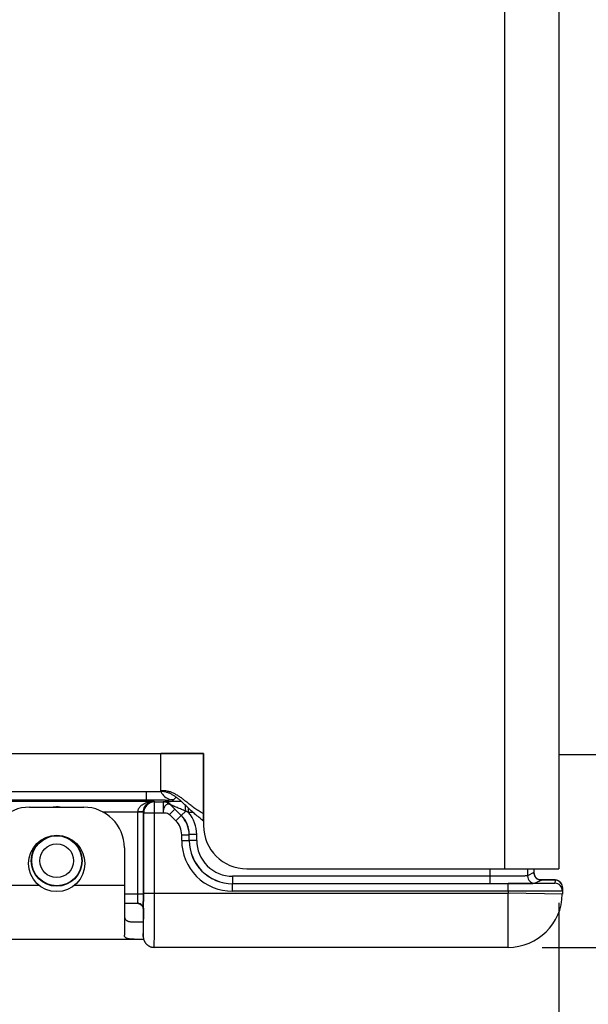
# Model space of a CAD drawing. Header units: inches. Extents: x 0.2 to 16.8, y 0.2 to 10.8.
# Tile 4 of 17: x 5.4 to 6.4, y 4.4 to 6.2. Entities that reach past the tile are written whole.
import ezdxf

# ---------------------------------------------------------------- set-up
doc = ezdxf.new("R2010")
doc.units = ezdxf.units.IN
doc.header["$LTSCALE"] = 0.935
doc.header["$MEASUREMENT"] = 0
doc.layers.get('0').update_dxf_attribs({"linetype": 'CONTINUOUS'})
for name, color, linetype in [('02___PRT_ALL_AXES', 7, 'CONTINUOUS'), ('06___PRT_ALL_SURFS', 7, 'CONTINUOUS'), ('DIMENSIONS', 7, 'CONTINUOUS'), ('FEATURES', 7, 'CONTINUOUS')]:
    doc.layers.add(name, color=color, linetype=linetype)
doc.styles.get("Standard").update_dxf_attribs({"font": 'txt', "width": 0.8})
doc.dimstyles.new('DIMSTYLE_1', dxfattribs={"dimtxt": 0.125, "dimasz": 0.18, "dimexe": 0.125, "dimexo": 0.0625, "dimgap": 0.0625, "dimtad": 0, "dimtih": 1, "dimtoh": 1, "dimzin": 4, "dimdsep": 46, "dimtxsty": 'STANDARD', "dimblk": '_FILLED', "dimblk1": '_FILLED', "dimblk2": '_FILLED', "dimcen": 0.09, "dimadec": 0, "dimazin": 0, "dimtp": 0.001, "dimtm": 0.001, "dimtfac": 1, "dimtofl": 0, "dimtmove": 0, "dimatfit": 3, "dimldrblk": '_FILLED', "dimfxl": 1, "dimtolj": 1, "dimtzin": 4, "dimarcsym": 0})

# ---------------------------------------------------------------- blocks, each defined once
blk = doc.blocks.new('_FILLED')
at = {"color": 0, "linetype": 'BYBLOCK'}
blk.add_solid([(0, 0), (-1, 0.174), (-1, -0.174)], dxfattribs=at)
blk = doc.blocks.new('*D0')
at = {"layer": 'DIMENSIONS', "color": 2, "linetype": 'CONTINUOUS'}
for p, q in [((6.3574, 7.9448), (8.245, 7.9448)), ((8.12, 7.9448), (8.12, 6.3353)), ((8.12, 4.4758), (8.12, 6.0853)), ((6.3574, 4.4758), (8.245, 4.4758))]:
    blk.add_line(p, q, dxfattribs=at)
at = {"layer": 'DIMENSIONS', "color": 2, "linetype": 'CONTINUOUS', "xscale": 0.18, "yscale": 0.18, "zscale": 0.18}
for p, rotation in [((8.12, 7.9448), 90), ((8.12, 4.4758), 270)]:
    blk.add_blockref('_FILLED', p, dxfattribs=dict(at, rotation=rotation))
at = {"layer": 'DIMENSIONS', "color": 2, "linetype": 'CONTINUOUS', "insert": (8.12, 6.2728), "char_height": 0.125, "width": 1.125, "attachment_point": 2, "line_spacing_factor": 0.9}
blk.add_mtext('3.47{\\Ftxt.shx;\\W1.000000;\\H0.125000; }[88.1]', dxfattribs=at)
blk = doc.blocks.new('*D1')
at = {"layer": 'DIMENSIONS', "color": 2, "linetype": 'CONTINUOUS'}
for p, q in [((5.26, 4.5659), (5.26, 3.6008)), ((6.3882, 4.5583), (6.3882, 3.6008)), ((5.8241, 3.7258), (4.7218, 3.7258)), ((5.26, 3.7258), (5.8241, 3.7258)), ((6.3882, 3.7258), (5.8241, 3.7258))]:
    blk.add_line(p, q, dxfattribs=at)
at = {"layer": 'DIMENSIONS', "color": 2, "linetype": 'CONTINUOUS', "xscale": 0.18, "yscale": 0.18, "zscale": 0.18, "rotation": 180}
blk.add_blockref('_FILLED', (5.26, 3.7258), dxfattribs=at)
at = {"layer": 'DIMENSIONS', "color": 2, "linetype": 'CONTINUOUS', "xscale": 0.18, "yscale": 0.18, "zscale": 0.18}
blk.add_blockref('_FILLED', (6.3882, 3.7258), dxfattribs=at)
at = {"layer": 'DIMENSIONS', "color": 2, "linetype": 'CONTINUOUS', "insert": (4.6593, 3.7883), "char_height": 0.125, "width": 1.125, "attachment_point": 3, "line_spacing_factor": 0.9}
blk.add_mtext('1.13{\\Ftxt.shx;\\W1.000000;\\H0.125000; }[28.7]', dxfattribs=at)

msp = doc.modelspace()

# ---------------------------------------------------------------- linework, layer by layer
at = {"color": 3, "linetype": 'CONTINUOUS'}
for p, q in [((6.2882, 7.7998), (6.2882, 4.6208)), ((6.3882, 7.7998), (6.3882, 4.6208)), ((3.7582, 4.8338), (5.7322, 4.8338)), ((5.6532, 4.7638), (5.6532, 4.8338)), ((5.7322, 4.8338), (5.7322, 4.7008)), ((3.758, 4.7638), (5.6532, 4.7638)), ((5.8122, 4.6208), (6.3882, 4.6208))]:
    msp.add_line(p, q, dxfattribs=at)
at = {"color": 7, "linetype": 'CONTINUOUS'}
for p, q in [((6.3882, 4.8318), (6.4905, 4.8318)), ((5.6266, 4.7638), (5.6266, 4.7475)), ((5.6766, 4.7484), (5.6815, 4.7533)), ((5.6266, 4.7475), (3.7439, 4.7475)), ((5.3014, 4.7461), (5.641, 4.7461)), ((5.6615, 4.7478), (5.6266, 4.7475)), ((5.641, 4.7461), (5.6418, 4.7445)), ((5.6418, 4.7445), (5.6578, 4.7445)), ((5.6418, 4.5758), (5.6418, 4.7445)), ((5.6615, 4.7442), (5.6578, 4.7445)), ((5.6578, 4.7445), (5.6578, 4.7245)), ((5.6578, 4.7445), (5.6578, 4.7445)), ((5.6793, 4.7312), (5.6695, 4.7214)), ((5.6719, 4.7387), (5.6718, 4.7388)), ((5.672, 4.7387), (5.6719, 4.7387)), ((5.6719, 4.7387), (5.6793, 4.7312)), ((5.6913, 4.7193), (5.672, 4.7387)), ((5.6912, 4.7193), (5.6793, 4.7312)), ((5.7047, 4.7251), (5.7047, 4.7328)), ((5.5459, 4.7261), (5.6113, 4.7261)), ((5.6213, 4.7259), (5.6113, 4.7261)), ((5.6213, 4.7256), (5.6113, 4.7256)), ((5.6113, 4.5738), (5.6113, 4.7256)), ((5.6213, 4.7256), (5.6218, 4.7245)), ((5.6213, 4.5738), (5.6213, 4.7256)), ((5.6218, 4.7245), (5.6578, 4.7245)), ((5.6218, 4.5758), (5.6218, 4.7245)), ((5.6814, 4.7095), (5.6695, 4.7214)), ((5.6814, 4.7095), (5.6912, 4.7193)), ((5.6913, 4.7193), (5.6912, 4.7193)), ((5.6995, 4.7275), (5.6913, 4.7193)), ((5.7132, 4.7251), (5.7047, 4.7251)), ((5.6921, 4.6839), (5.7058, 4.6839)), ((5.6921, 4.6733), (5.6921, 4.6839)), ((5.706, 4.684), (5.7058, 4.6839)), ((5.7058, 4.6733), (5.7058, 4.6839)), ((5.7197, 4.684), (5.706, 4.684)), ((5.706, 4.6734), (5.706, 4.684)), ((5.7197, 4.6734), (5.7197, 4.684)), ((5.6921, 4.6733), (5.7058, 4.6733)), ((5.7058, 4.6733), (5.706, 4.6734)), ((5.7197, 4.6734), (5.706, 4.6734)), ((6.2608, 4.6208), (6.2608, 4.5934)), ((6.3308, 4.6208), (6.3308, 4.6079)), ((6.3425, 4.6208), (6.3425, 4.6138)), ((6.2608, 4.6072), (5.786, 4.6072)), ((5.786, 4.6072), (5.786, 4.5934)), ((6.3425, 4.6138), (6.3308, 4.6079)), ((6.3425, 4.6138), (6.3425, 4.6138)), ((6.295, 4.5934), (5.7858, 4.5934)), ((5.7858, 4.5796), (5.7858, 4.5934)), ((6.295, 4.5796), (6.295, 4.5934)), ((6.3032, 4.5934), (6.295, 4.5934)), ((6.3068, 4.5935), (6.2951, 4.5935)), ((6.3563, 4.6), (6.3446, 4.5941)), ((6.3654, 4.6007), (6.3519, 4.6008)), ((6.352, 4.6008), (6.3547, 4.6008)), ((6.3545, 4.6002), (6.3563, 4.6)), ((6.3547, 4.6008), (6.356, 4.6007)), ((6.3721, 4.6006), (6.3654, 4.6007)), ((6.3754, 4.6005), (6.3721, 4.6006)), ((6.378, 4.6004), (6.3754, 4.6005)), ((6.3814, 4.6002), (6.3812, 4.5941)), ((6.3951, 4.5862), (6.3949, 4.574)), ((5.6213, 4.5738), (5.5862, 4.5738)), ((5.6111, 4.5572), (5.6113, 4.5738)), ((5.6211, 4.5475), (5.6213, 4.5738)), ((5.6218, 4.5758), (6.2949, 4.5758)), ((6.295, 4.5796), (5.7858, 4.5796)), ((6.295, 4.5796), (6.2949, 4.5758)), ((6.3949, 4.574), (6.2949, 4.5758)), ((6.2949, 4.4758), (6.2949, 4.5758)), ((5.6115, 4.5568), (5.5862, 4.5568)), ((5.6208, 4.5496), (5.6211, 4.5474)), ((5.6218, 4.5474), (5.6218, 4.5479)), ((5.6211, 4.5475), (5.6211, 4.4967)), ((5.6211, 4.5474), (5.6211, 4.5475)), ((5.6215, 4.5078), (5.6218, 4.5474)), ((5.6211, 4.4958), (5.6215, 4.5078)), ((5.6211, 4.5058), (5.6211, 4.5058)), ((5.6211, 4.5058), (5.6211, 4.4962)), ((5.6211, 4.4962), (5.6211, 4.4958)), ((5.6392, 4.4759), (5.6411, 4.4758)), ((6.2949, 4.4758), (5.6411, 4.4758))]:
    msp.add_line(p, q, dxfattribs=at)
for points in [[(6.3528, 4.6005), (6.3508, 4.6012), (6.3485, 4.6024), (6.3463, 4.6043), (6.3445, 4.6067), (6.3432, 4.6095), (6.3425, 4.6128), (6.3425, 4.6138)], [(6.3546, 4.6001), (6.3547, 4.6001), (6.3546, 4.6001), (6.3541, 4.6002), (6.3528, 4.6005)], [(6.3872, 4.5989), (6.3845, 4.5999), (6.383, 4.6001), (6.3822, 4.6002), (6.3815, 4.6003), (6.3808, 4.6003), (6.38, 4.6004), (6.3791, 4.6004), (6.378, 4.6004)], [(6.3951, 4.5862), (6.3947, 4.5898), (6.3929, 4.5939), (6.3903, 4.597), (6.3872, 4.5989)], [(5.6115, 4.5568), (5.6137, 4.5565), (5.6167, 4.5552), (5.6194, 4.5527), (5.6208, 4.5496)], [(5.6211, 4.4967), (5.6211, 4.4957), (5.6211, 4.4946), (5.6213, 4.4935), (5.6214, 4.4922), (5.6217, 4.491), (5.6221, 4.4897), (5.6225, 4.4884)], [(5.6225, 4.4884), (5.6231, 4.4871), (5.6238, 4.4858), (5.6245, 4.4846), (5.6254, 4.4834), (5.6264, 4.4823), (5.6274, 4.4812), (5.6286, 4.4802), (5.6298, 4.4793), (5.6312, 4.4784), (5.6326, 4.4777), (5.6342, 4.477), (5.6358, 4.4765), (5.6375, 4.4761), (5.6393, 4.4759)]]:
    msp.add_lwpolyline(points, dxfattribs=at)
for radius in [0.047, 0.0462, 0.0312]:
    msp.add_circle((5.4612, 4.6358), radius, dxfattribs=at)
for centre, radius, start, end in [((5.6767, 4.7734), 0.0251, 203.1697, 215.9905), ((5.6766, 4.7734), 0.025, 216.0025, 269.9802), ((5.6502, 5.4474), 0.6997, 270.924, 271.4767), ((5.4612, 4.6782), 0.057, 83.8513, 96.5501), ((5.6418, 4.7245), 0.02, 90.01, 179.983), ((5.6578, 4.7244), 0.0201, 76.0183, 89.9551), ((5.6578, 4.7245), 0.02, 45.7053, 79.3361), ((5.6413, 4.7256), 0.03, 179.0082, 180.0006), ((5.6558, 4.6839), 0.05, 0.0019, 44.9981), ((5.656, 4.684), 0.05, 359.9976, 45.0024), ((5.076, 3.3198), 1.5395, 65.8972, 66.1104), ((5.656, 4.684), 0.0638, 0.0001, 40.1891), ((5.6558, 4.6839), 0.0362, 0.0025, 44.9975), ((5.7858, 4.6733), 0.0938, 180.0018, 270.0052), ((5.7858, 4.6733), 0.08, 180.0009, 270.0085), ((5.786, 4.6734), 0.08, 180.0029, 270.0017), ((5.786, 4.6734), 0.0662, 180.0023, 270.0048), ((6.3446, 4.6079), 0.0138, 180.007, 269.986), ((6.3561, 4.6137), 0.0136, 200.7172, 204.9499), ((6.3564, 4.6138), 0.0139, 205.0226, 224.1509), ((6.3562, 4.6137), 0.0137, 224.215, 226.8166), ((6.3562, 4.6136), 0.0136, 246.8537, 248.7874), ((6.3812, 4.5803), 0.0138, 359.0011, 90.001), ((6.3814, 4.5866), 0.0136, 66.6558, 68.4277), ((6.3814, 4.5865), 0.0137, 40.7729, 46.5783), ((6.3813, 4.5864), 0.0139, 26.0729, 40.7488), ((6.3815, 4.5865), 0.0137, 18.5434, 26.0324), ((-2.8917, 4.5752), 8.5135, 359.81626, 0.00386), ((6.2949, 4.5758), 0.1, 270, 359), ((5.6111, 4.5471), 0.0101, 80.0032, 89.8308), ((5.6412, 4.4958), 0.0201, 180.0564, 197.9164), ((5.6412, 4.4958), 0.0201, 198.0219, 215.7184), ((5.6412, 4.4959), 0.0201, 215.8279, 233.6696), ((5.6412, 4.4959), 0.0201, 233.7799, 251.6298), ((5.6411, 4.4959), 0.0201, 251.7401, 269.9402)]:
    msp.add_arc(centre, radius, start, end, dxfattribs=at)
at = {"color": 3, "linetype": 'CONTINUOUS'}
for centre, radius, start, end in [((5.4943, 4.5256), 0.2952, 47.2843, 47.5127), ((5.3845, 4.4074), 0.4564, 46.6128, 47.2287), ((5.3646, 4.3179), 0.5432, 51.8919, 52.1309), ((4.9347, 3.7705), 1.2393, 51.7154, 51.8689), ((5.8158, 4.832), 0.1481, 232.6765, 235.6292), ((5.8122, 4.7008), 0.08, 180, 270)]:
    msp.add_arc(centre, radius, start, end, dxfattribs=at)
for points, knots in [([(5.6981, 4.7467), (5.6963, 4.7481), (5.6928, 4.7508), (5.6875, 4.7545), (5.6821, 4.7579), (5.6767, 4.7607), (5.6712, 4.763), (5.6654, 4.7644), (5.6594, 4.7651), (5.6553, 4.7649), (5.6532, 4.7647)], [0, 0, 0, 0, 0.13582, 0.266818, 0.393143, 0.51538, 0.634743, 0.753246, 0.873774, 1, 1, 1, 1]), ([(5.6936, 4.7433), (5.6921, 4.7447), (5.689, 4.7475), (5.6842, 4.7514), (5.6795, 4.7549), (5.6746, 4.7579), (5.6696, 4.7605), (5.6644, 4.7623), (5.6589, 4.7635), (5.6551, 4.7638), (5.6532, 4.7638)], [0, 0, 0, 0, 0.13681, 0.26877, 0.396043, 0.519152, 0.639123, 0.757597, 0.8769, 1, 1, 1, 1]), ([(5.726, 4.7143), (5.7234, 4.7162), (5.7184, 4.7203), (5.7113, 4.7266), (5.7046, 4.7329), (5.7002, 4.7371), (5.6981, 4.7391)], [0, 0, 0, 0, 0.26237, 0.516713, 0.762799, 1, 1, 1, 1]), ([(5.7322, 4.7223), (5.7294, 4.7238), (5.7241, 4.7271), (5.7165, 4.7324), (5.7093, 4.7378), (5.7047, 4.7415), (5.7025, 4.7433)], [0, 0, 0, 0, 0.262572, 0.516613, 0.762504, 1, 1, 1, 1])]:
    msp.add_open_spline(points, degree=3, knots=knots, dxfattribs=at)
at = {"color": 7, "linetype": 'CONTINUOUS'}
for points, knots in [([(5.6766, 4.7484), (5.6766, 4.7483), (5.6763, 4.7483), (5.6759, 4.7482), (5.6752, 4.7482), (5.6743, 4.7481), (5.6731, 4.7481), (5.671, 4.748), (5.6694, 4.748), (5.6682, 4.7479)], [0, 0, 0, 0, 0.02366, 0.076732, 0.15946, 0.271513, 0.412338, 0.581311, 1, 1, 1, 1]), ([(5.6113, 4.7261), (5.6113, 4.7279), (5.6122, 4.7315), (5.6151, 4.7359), (5.6188, 4.7393), (5.6243, 4.7427), (5.6318, 4.7453), (5.638, 4.7461), (5.641, 4.7461)], [0, 0, 0, 0, 0.13989, 0.273569, 0.401252, 0.524809, 0.764492, 1, 1, 1, 1]), ([(5.6213, 4.7256), (5.6213, 4.7274), (5.6218, 4.7309), (5.6241, 4.7366), (5.6284, 4.7417), (5.6346, 4.7452), (5.639, 4.746), (5.641, 4.7461)], [0, 0, 0, 0, 0.174317, 0.33001, 0.585747, 0.801233, 1, 1, 1, 1]), ([(5.6914, 4.7451), (5.6894, 4.7451), (5.6854, 4.7451), (5.6797, 4.745), (5.6742, 4.745), (5.6699, 4.7449), (5.6667, 4.7449), (5.6646, 4.7448), (5.6627, 4.7448), (5.6611, 4.7448), (5.6598, 4.7447), (5.6589, 4.7447), (5.6583, 4.7446), (5.6581, 4.7446), (5.6579, 4.7446), (5.6578, 4.7446), (5.6578, 4.7445)], [0, 0, 0, 0, 0.179256, 0.352346, 0.516369, 0.667243, 0.736018, 0.799216, 0.855799, 0.904612, 0.944499, 0.974308, 0.98509, 0.992999, 0.997969, 1, 1, 1, 1]), ([(5.6611, 4.7365), (5.66, 4.7348), (5.6584, 4.7309), (5.6578, 4.7267), (5.6578, 4.7245)], [0, 0, 0, 0, 0.471809, 1, 1, 1, 1]), ([(5.6683, 4.7406), (5.6676, 4.7407), (5.6663, 4.7407), (5.6643, 4.7399), (5.6625, 4.7384), (5.6615, 4.7372), (5.6611, 4.7365)], [0, 0, 0, 0, 0.226305, 0.456147, 0.712099, 1, 1, 1, 1]), ([(5.6719, 4.7387), (5.6715, 4.7391), (5.6703, 4.7399), (5.669, 4.7405), (5.6683, 4.7406)], [0, 0, 0, 0, 0.477189, 1, 1, 1, 1]), ([(5.6995, 4.7275), (5.6981, 4.728), (5.6955, 4.7291), (5.6915, 4.7308), (5.6876, 4.7324), (5.6838, 4.734), (5.6806, 4.7353), (5.6782, 4.7363), (5.6765, 4.737), (5.6751, 4.7375), (5.6741, 4.7379), (5.6734, 4.7382), (5.6729, 4.7384), (5.6724, 4.7386), (5.6722, 4.7386), (5.672, 4.7387), (5.672, 4.7387)], [0, 0, 0, 0, 0.145206, 0.289594, 0.432556, 0.573199, 0.709816, 0.775531, 0.838514, 0.897016, 0.923834, 0.94826, 0.969224, 0.985633, 0.996308, 1, 1, 1, 1]), ([(5.6995, 4.7275), (5.6994, 4.7285), (5.6993, 4.7322), (5.6991, 4.7359), (5.6988, 4.7386)], [0, 0, 0, 0, 0.272538, 1, 1, 1, 1]), ([(5.6578, 4.7245), (5.6589, 4.7245), (5.6615, 4.7244), (5.6656, 4.7239), (5.6685, 4.7225), (5.6695, 4.7214)], [0, 0, 0, 0, 0.257589, 0.640006, 1, 1, 1, 1]), ([(6.3308, 4.6079), (6.3307, 4.6079), (6.3306, 4.6079), (6.3303, 4.6078), (6.3298, 4.6078), (6.3289, 4.6078), (6.3273, 4.6077), (6.3249, 4.6076), (6.3219, 4.6076), (6.3184, 4.6075), (6.3143, 4.6075), (6.3079, 4.6074), (6.2988, 4.6073), (6.287, 4.6072), (6.2741, 4.6072), (6.2653, 4.6072), (6.2608, 4.6072)], [0, 0, 0, 0, 0.002086, 0.006486, 0.013217, 0.022265, 0.047238, 0.081178, 0.123773, 0.174623, 0.233249, 0.299101, 0.449929, 0.621424, 0.807114, 1, 1, 1, 1]), ([(6.3812, 4.5941), (6.3812, 4.5941), (6.3811, 4.5941), (6.3808, 4.594), (6.3804, 4.594), (6.3797, 4.594), (6.3789, 4.5939), (6.3775, 4.5939), (6.3752, 4.5938), (6.372, 4.5938), (6.3682, 4.5937), (6.3637, 4.5936), (6.3586, 4.5936), (6.353, 4.5935), (6.3446, 4.5935), (6.3332, 4.5934), (6.3185, 4.5934), (6.3084, 4.5934), (6.3032, 4.5934)], [0, 0, 0, 0, 0.001262, 0.004816, 0.010697, 0.018897, 0.029404, 0.042197, 0.074523, 0.115608, 0.165103, 0.222585, 0.28757, 0.359502, 0.437767, 0.610587, 0.800149, 1, 1, 1, 1]), ([(6.3446, 4.5941), (6.3445, 4.5941), (6.3442, 4.5941), (6.3437, 4.594), (6.3428, 4.594), (6.3411, 4.5939), (6.3382, 4.5939), (6.3338, 4.5938), (6.3284, 4.5937), (6.322, 4.5936), (6.3146, 4.5936), (6.3095, 4.5936), (6.3068, 4.5935)], [0, 0, 0, 0, 0.006542, 0.021178, 0.0439, 0.074632, 0.159671, 0.275063, 0.419111, 0.589688, 0.784277, 1, 1, 1, 1]), ([(6.356, 4.6007), (6.3579, 4.6007), (6.3615, 4.6007), (6.3665, 4.6006), (6.3709, 4.6006), (6.3745, 4.6005), (6.3771, 4.6005), (6.3787, 4.6004), (6.3796, 4.6004), (6.3803, 4.6003), (6.3809, 4.6003), (6.3811, 4.6002), (6.3814, 4.6003), (6.3814, 4.6002)], [0, 0, 0, 0, 0.224939, 0.42448, 0.59669, 0.739897, 0.852732, 0.897409, 0.934114, 0.962757, 0.983285, 0.995664, 1, 1, 1, 1]), ([(5.6411, 4.4758), (5.6412, 4.4758), (5.6411, 4.476), (5.6412, 4.4763), (5.6412, 4.477), (5.6413, 4.4778), (5.6413, 4.4789), (5.6413, 4.4807), (5.6414, 4.4837), (5.6415, 4.4879), (5.6415, 4.4929), (5.6416, 4.4987), (5.6416, 4.5053), (5.6417, 4.5125), (5.6417, 4.5234), (5.6418, 4.538), (5.6418, 4.5565), (5.6418, 4.5693), (5.6418, 4.5758)], [0, 0, 0, 0, 0.001251, 0.004872, 0.010881, 0.019271, 0.030021, 0.043105, 0.076156, 0.11811, 0.168562, 0.227036, 0.292953, 0.365694, 0.444539, 0.617463, 0.805026, 1, 1, 1, 1]), ([(6.395, 4.5801), (6.395, 4.58), (6.3948, 4.5801), (6.3945, 4.58), (6.3938, 4.58), (6.393, 4.5799), (6.3919, 4.5799), (6.3901, 4.5799), (6.3871, 4.5798), (6.3829, 4.5798), (6.3779, 4.5797), (6.3721, 4.5797), (6.3655, 4.5796), (6.3582, 4.5796), (6.3474, 4.5796), (6.3328, 4.5795), (6.3143, 4.5795), (6.3015, 4.5796), (6.295, 4.5796)], [0, 0, 0, 0, 0.001264, 0.004896, 0.010917, 0.019316, 0.030076, 0.043172, 0.07624, 0.118203, 0.168663, 0.227131, 0.293042, 0.365764, 0.444592, 0.617471, 0.805016, 1, 1, 1, 1]), ([(5.6115, 4.5568), (5.6114, 4.5568), (5.6111, 4.5568), (5.6111, 4.5571), (5.6111, 4.5572)], [0, 0, 0, 0, 0.499881, 1, 1, 1, 1]), ([(5.6203, 4.5513), (5.6197, 4.5528), (5.6176, 4.5555), (5.6144, 4.5568), (5.6128, 4.5571)], [0, 0, 0, 0, 0.496659, 1, 1, 1, 1])]:
    msp.add_open_spline(points, degree=3, knots=knots, dxfattribs=at)
for points in [[(5.672, 4.7387), (5.6694, 4.7412), (5.6661, 4.7431), (5.6627, 4.744)], [(6.3425, 4.6138), (6.3425, 4.6121), (6.3428, 4.6104), (6.3434, 4.6089)], [(6.3468, 4.6037), (6.348, 4.6026), (6.3494, 4.6017), (6.3508, 4.6011)], [(6.3513, 4.6009), (6.3528, 4.6003), (6.3546, 4.6), (6.3563, 4.6)], [(6.3864, 4.5992), (6.3848, 4.5999), (6.3831, 4.6002), (6.3814, 4.6002)], [(6.3908, 4.5964), (6.3897, 4.5975), (6.3883, 4.5985), (6.3868, 4.5991)], [(6.3951, 4.5862), (6.3952, 4.5878), (6.3949, 4.5893), (6.3944, 4.5908)], [(5.6211, 4.5475), (5.6211, 4.5488), (5.6208, 4.5501), (5.6203, 4.5513)]]:
    msp.add_open_spline(points, degree=3, dxfattribs=at)
at = {"layer": '02___PRT_ALL_AXES', "color": 7, "linetype": 'CONTINUOUS'}
for p, q in [((5.3362, 4.5908), (5.428, 4.5908)), ((5.4944, 4.5908), (5.5862, 4.5908))]:
    msp.add_line(p, q, dxfattribs=at)
msp.add_circle((5.4612, 4.6308), 0.052, dxfattribs=at)
at = {"layer": '06___PRT_ALL_SURFS', "color": 7, "linetype": 'CONTINUOUS'}
for p, q in [((5.7322, 4.8338), (5.6532, 4.8338)), ((5.6532, 4.7638), (5.6532, 4.8338)), ((5.7322, 4.7098), (5.7322, 4.8338))]:
    msp.add_line(p, q, dxfattribs=at)
for centre, radius, start, end in [((5.4943, 4.5256), 0.2952, 47.2843, 47.5127), ((5.3845, 4.4074), 0.4564, 46.6128, 47.2287), ((5.8158, 4.832), 0.1481, 232.6765, 235.6292)]:
    msp.add_arc(centre, radius, start, end, dxfattribs=at)
at = {"layer": '06___PRT_ALL_SURFS', "color": 6, "linetype": 'CONTINUOUS'}
for centre, radius, start, end in [((5.3646, 4.3179), 0.5432, 51.8919, 52.1309), ((4.9347, 3.7705), 1.2393, 51.7154, 51.8689)]:
    msp.add_arc(centre, radius, start, end, dxfattribs=at)
for points, knots in [([(5.6981, 4.7467), (5.6963, 4.7481), (5.6928, 4.7508), (5.6875, 4.7545), (5.6821, 4.7579), (5.6767, 4.7607), (5.6712, 4.763), (5.6654, 4.7644), (5.6594, 4.7651), (5.6553, 4.7649), (5.6532, 4.7647)], [0, 0, 0, 0, 0.13582, 0.266818, 0.393143, 0.51538, 0.634743, 0.753246, 0.873774, 1, 1, 1, 1]), ([(5.7322, 4.7223), (5.7294, 4.7238), (5.7241, 4.7271), (5.7165, 4.7324), (5.7093, 4.7378), (5.7047, 4.7415), (5.7025, 4.7433)], [0, 0, 0, 0, 0.262572, 0.516613, 0.762504, 1, 1, 1, 1])]:
    msp.add_open_spline(points, degree=3, knots=knots, dxfattribs=at)
at = {"layer": '06___PRT_ALL_SURFS', "color": 7, "linetype": 'CONTINUOUS'}
for points, knots in [([(5.6936, 4.7433), (5.6921, 4.7447), (5.689, 4.7475), (5.6842, 4.7514), (5.6795, 4.7549), (5.6746, 4.7579), (5.6696, 4.7605), (5.6644, 4.7623), (5.6589, 4.7635), (5.6551, 4.7638), (5.6532, 4.7638)], [0, 0, 0, 0, 0.13681, 0.26877, 0.396043, 0.519152, 0.639123, 0.757597, 0.8769, 1, 1, 1, 1]), ([(5.726, 4.7143), (5.7234, 4.7162), (5.7184, 4.7203), (5.7113, 4.7266), (5.7046, 4.7329), (5.7002, 4.7371), (5.6981, 4.7391)], [0, 0, 0, 0, 0.26237, 0.516713, 0.762799, 1, 1, 1, 1])]:
    msp.add_open_spline(points, degree=3, knots=knots, dxfattribs=at)
at = {"layer": 'FEATURES', "color": 7, "linetype": 'CONTINUOUS'}
for p, q in [((5.4112, 4.7348), (5.5112, 4.7348)), ((5.5862, 4.6598), (5.5862, 4.4985)), ((5.6044, 4.5228), (5.6211, 4.5228)), ((4.4952, 4.4908), (5.6218, 4.4908))]:
    msp.add_line(p, q, dxfattribs=at)
for centre, start, end in [((5.4112, 4.6598), 90, 180), ((5.5112, 4.6598), 0, 90)]:
    msp.add_arc(centre, 0.075, start, end, dxfattribs=at)
for points, knots in [([(5.5862, 4.5348), (5.5862, 4.5343), (5.5862, 4.5332), (5.5864, 4.5317), (5.5867, 4.5303), (5.5872, 4.5291), (5.5878, 4.5279), (5.5886, 4.5269), (5.5895, 4.526), (5.5906, 4.5252), (5.5918, 4.5246), (5.5932, 4.524), (5.5947, 4.5236), (5.5964, 4.5233), (5.5982, 4.523), (5.6002, 4.5229), (5.6022, 4.5228), (5.6037, 4.5228), (5.6044, 4.5228)], [0, 0, 0, 0, 0.063285, 0.122737, 0.178698, 0.231793, 0.282912, 0.33318, 0.38386, 0.436217, 0.491373, 0.550206, 0.613339, 0.681131, 0.753745, 0.831192, 0.913361, 1, 1, 1, 1]), ([(5.6044, 4.4908), (5.603, 4.4908), (5.601, 4.4908), (5.5984, 4.4909), (5.5966, 4.4911), (5.595, 4.4913), (5.5935, 4.4916), (5.5921, 4.4919), (5.5908, 4.4923), (5.5897, 4.4928), (5.5888, 4.4934), (5.588, 4.494), (5.5873, 4.4948), (5.5868, 4.4956), (5.5864, 4.4965), (5.5862, 4.4975), (5.5862, 4.4982), (5.5862, 4.4985)], [0, 0, 0, 0, 0.187852, 0.274224, 0.355255, 0.430809, 0.500833, 0.565371, 0.62463, 0.678991, 0.729068, 0.775721, 0.820063, 0.863385, 0.907032, 0.952241, 1, 1, 1, 1])]:
    msp.add_open_spline(points, degree=3, knots=knots, dxfattribs=at)

# ---------------------------------------------------------------- dimensions: what is measured, and where the dimension line sits
at = {"layer": 'DIMENSIONS', "color": 2, "linetype": 'CONTINUOUS'}
dim = msp.add_linear_dim(base=(8.12, 4.4758), p1=(6.2949, 7.9448), p2=(6.2949, 4.4758), angle=270, dimstyle='DIMSTYLE_1', dxfattribs=at)
dim.commit()
dim.dimension.update_dxf_attribs({"geometry": '*D0', "text_midpoint": (8.12, 6.2103), "dimtype": 160})
dim = msp.add_linear_dim(base=(6.3882, 3.7258), p1=(5.26, 4.6284), p2=(6.3882, 4.6208), dimstyle='DIMSTYLE_1', dxfattribs=at)
dim.commit()
dim.dimension.update_dxf_attribs({"geometry": '*D1', "text_midpoint": (4.0968, 3.7258), "dimtype": 160})

doc.saveas('drawing.dxf')
